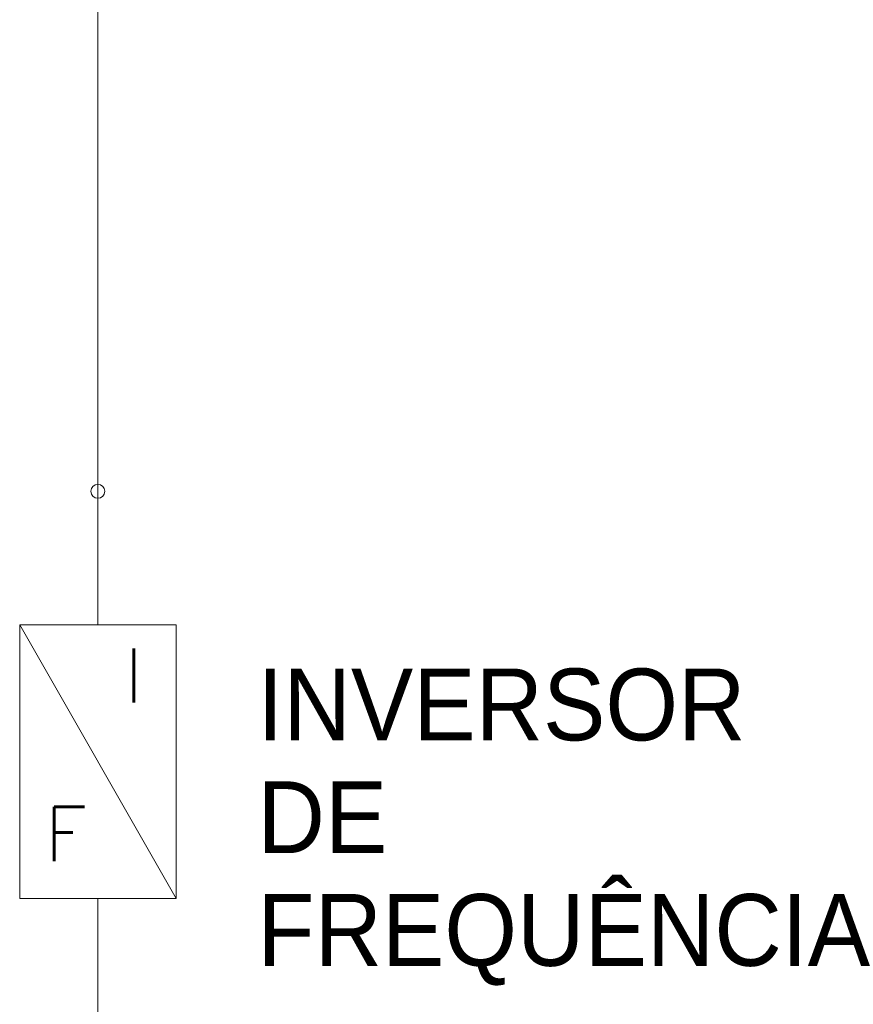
# Model space of a CAD drawing. Header units: metres. Extents: x 0.7 to 24.4, y 0.6 to 5.8.
# Tile 200 of 256: x 10.235 to 10.847, y 2.131 to 2.854. Entities that reach past the tile are written whole.
import ezdxf

# ---------------------------------------------------------------- set-up
doc = ezdxf.new("R2010")
doc.units = ezdxf.units.M
for name, color, linetype, lineweight, true_color in [('COMPONENTES', 2, 'Continuous', 18, 0xffff00), ('FIACAO', 1, 'Continuous', 18, 0xff0000), ('Quadro elétrico CINE REX_dwg', 7, 'Continuous', 18, 0x767676)]:
    doc.layers.add(name, color=color, linetype=linetype, lineweight=lineweight, true_color=true_color)
doc.styles.add('Arial', font='arial.ttf', dxfattribs={"height": 0.052737})
doc.styles.add('RomanS_1', font='romans__.ttf', dxfattribs={"height": 0.039877})

# ---------------------------------------------------------------- blocks, each defined once
blk = doc.blocks.new('Quadro elétrico CINE REX_dwg-1095559-QUADRO ELÉTRICO')
at = {"layer": 'COMPONENTES', "color": 3, "true_color": 0x00ff00}
for p, q in [((10.29241, 2.50761), (10.29241, 2.40964)), ((10.23499, 2.40964), (10.34984, 2.20866)), ((10.29241, 2.1107), (10.29241, 2.20866))]:
    blk.add_line(p, q, dxfattribs=at)
at = {"layer": 'COMPONENTES', "color": 3, "true_color": 0x00ff00, "flags": 128}
blk.add_lwpolyline([(10.23499, 2.20866), (10.34984, 2.20866), (10.34984, 2.40964), (10.23499, 2.40964)], close=True, dxfattribs=at)
at = {"layer": 'COMPONENTES', "color": 3, "true_color": 0x00ff00}
for start, end in [(0, 180), (180, 0)]:
    blk.add_arc((10.29241, 2.50761), 0.00512, start, end, dxfattribs=at)
at = {"layer": 'FIACAO'}
blk.add_line((10.29241, 2.92041), (10.29241, 2.50761), dxfattribs=at)
at = {"lineweight": 18, "insert": (10.40915, 2.37743), "char_height": 0.052737, "width": 0.5759309, "attachment_point": 1, "line_spacing_factor": 0.941778, "style": 'Arial'}
blk.add_mtext('INVERSOR\\PDE\\PFREQUÊNCIA', dxfattribs=at)
at = {"layer": 'COMPONENTES', "color": 3, "true_color": 0x00ff00, "char_height": 0.03988, "attachment_point": 1, "line_spacing_factor": 0.983083, "style": 'RomanS_1'}
for s, insert, width in [('I', (10.31193, 2.39229), 0.018958), ('F', (10.25347, 2.27594), 0.0418049)]:
    blk.add_mtext(s, dxfattribs=dict(at, insert=insert, width=width))

msp = doc.modelspace()

# ---------------------------------------------------------------- block references
at = {"layer": 'Quadro elétrico CINE REX_dwg', "color": 7}
msp.add_blockref('Quadro elétrico CINE REX_dwg-1095559-QUADRO ELÉTRICO', (0, 0), dxfattribs=at)

doc.saveas('drawing.dxf')
